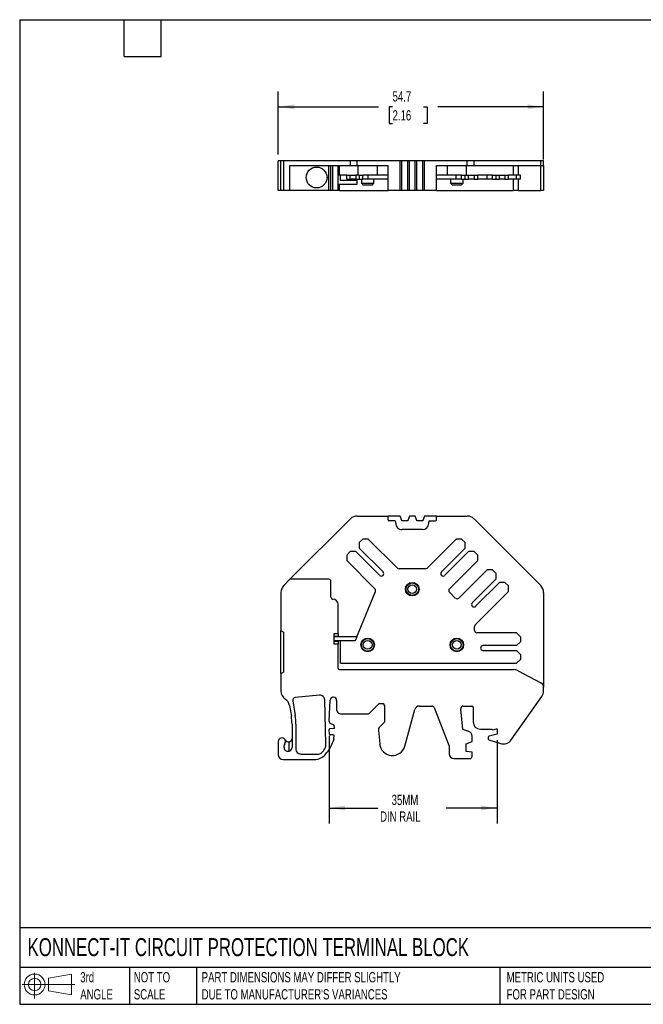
# Model space of a CAD drawing. Header units: millimetres. Extents: x 6 to 273, y 6 to 210.
# Tile 1 of 2: x 6 to 135, y 6 to 210. Entities that reach past the tile are written whole.
import ezdxf

# ---------------------------------------------------------------- set-up
doc = ezdxf.new("R2010")
doc.units = ezdxf.units.MM
doc.linetypes.add('SLD-Solid', pattern=[0])
doc.layers.add('DIMENSIONS', color=140, linetype='SLD-Solid', lineweight=25)
doc.layers.add('TEXT', color=140, linetype='SLD-Solid', lineweight=25)
doc.layers.add('SLD-DEFPOINTS', color=7, linetype='Continuous')
doc.styles.add('SLDTEXTSTYLE0', font='TXT', dxfattribs={"width": 0.7})
doc.dimstyles.new('SLDDIMSTYLE0', dxfattribs={"dimtxt": 2.158008, "dimasz": 3.302, "dimexe": 0, "dimexo": 0.0625, "dimgap": 0.539502, "dimtad": 0, "dimtih": 1, "dimtoh": 1, "dimdec": 1, "dimrnd": 1e-09, "dimzin": 12, "dimdsep": 46, "dimtxsty": 'SLDTEXTSTYLE0', "dimsah": 1, "dimcen": 0.09, "dimadec": 0, "dimazin": 3, "dimtfac": 1, "dimtdec": 1, "dimtofl": 0, "dimtmove": 0, "dimatfit": 3, "dimfxl": 0, "dimfrac": 2, "dimtolj": 1, "dimtzin": 12, "dimarcsym": 0})

# ---------------------------------------------------------------- blocks, each defined once
blk = doc.blocks.new('Block11')
at = {"color": 7, "linetype": 'SLD-Solid', "lineweight": 18}
for p, q in [((2.59, 5.31), (2.59, 0)), ((5.48, 4.17), (10.18, 5.03)), ((5.48, 1.6), (5.48, 4.17)), ((10.18, 5.03), (10.18, 0.73)), ((0, 2.88), (10.87, 2.88)), ((5.48, 1.6), (10.18, 0.73))]:
    blk.add_line(p, q, dxfattribs=at)
for radius in [2.15, 1.29]:
    blk.add_circle((2.59, 2.88), radius, dxfattribs=at)
blk = doc.blocks.new('Block12')
at = {"layer": 'SLD-DEFPOINTS'}
blk.add_blockref('Block11', (0, 0), dxfattribs=at)
blk = doc.blocks.new('_D')
at = {"layer": 'DIMENSIONS'}
for p, q in [((70.21, 61.78), (70.21, 43.69)), ((104.87, 60.85), (104.87, 43.69)), ((70.21, 46.86), (80.25, 46.86)), ((104.87, 46.86), (94.34, 46.86))]:
    blk.add_line(p, q, dxfattribs=at)
for points in [[(70.21, 46.86), (73.51, 46.35), (73.51, 47.37)], [(104.87, 46.86), (101.56, 47.37), (101.56, 46.35)]]:
    blk.add_solid(points, dxfattribs=at)
at = {"layer": 'DIMENSIONS', "char_height": 2.117, "attachment_point": 1, "style": 'SLDTEXTSTYLE0'}
for s, insert in [('35MM', (83.12, 49.59)), ('DIN RAIL', (80.73, 46.16))]:
    blk.add_mtext(s, dxfattribs=dict(at, insert=insert))
blk = doc.blocks.new('_D_3')
at = {"layer": 'DIMENSIONS'}
for p, q in [((59.72, 181.7), (59.72, 194.74)), ((114.47, 180.7), (114.47, 194.74)), ((59.72, 191.57), (80.39, 191.57)), ((83.31, 191.57), (82.59, 191.57)), ((82.59, 191.57), (82.59, 188.14)), ((89.72, 191.57), (90.45, 191.57)), ((90.45, 191.57), (90.45, 188.14)), ((114.47, 191.57), (92.65, 191.57)), ((82.59, 188.14), (83.31, 188.14)), ((90.45, 188.14), (89.72, 188.14))]:
    blk.add_line(p, q, dxfattribs=at)
for points in [[(59.72, 191.57), (63.02, 191.06), (63.02, 192.07)], [(114.47, 191.57), (111.16, 192.07), (111.16, 191.06)]]:
    blk.add_solid(points, dxfattribs=at)
at = {"layer": 'DIMENSIONS', "char_height": 2.117, "attachment_point": 1, "style": 'SLDTEXTSTYLE0'}
for s, insert in [('54.7', (83.31, 194.78)), ('2.16', (83.31, 190.87))]:
    blk.add_mtext(s, dxfattribs=dict(at, insert=insert))

msp = doc.modelspace()

# ---------------------------------------------------------------- linework, layer by layer
for p, q in [((59.72, 174.28), (59.72, 180.43)), ((60.27, 180.43), (59.72, 180.43)), ((59.72, 174.28), (59.72, 180.43)), ((60.27, 174.28), (60.27, 180.43)), ((60.85, 180.43), (60.27, 180.43)), ((60.85, 174.28), (60.85, 180.43)), ((74.62, 180.43), (60.85, 180.43)), ((62.14, 174.28), (62.14, 179.43)), ((62.14, 179.43), (74.62, 179.43)), ((70.18, 174.28), (70.18, 179.43)), ((70.58, 174.28), (70.58, 179.43)), ((70.98, 174.28), (70.98, 179.43)), ((72.08, 174.28), (72.08, 179.43)), ((72.38, 177.43), (72.38, 179.43)), ((74.62, 179.43), (74.62, 180.43)), ((76.03, 180.43), (74.62, 180.43)), ((74.62, 179.43), (76.03, 179.43)), ((76.03, 179.43), (76.03, 180.43)), ((84.87, 180.43), (76.03, 180.43)), ((76.03, 179.43), (82.37, 179.43)), ((76.17, 179.43), (76.17, 177.43)), ((80.17, 177.43), (80.17, 179.43)), ((82.37, 174.28), (82.37, 179.43)), ((84.87, 174.28), (84.87, 180.43)), ((85.19, 180.43), (84.87, 180.43)), ((85.19, 174.28), (85.19, 180.43)), ((86.44, 180.43), (85.19, 180.43)), ((86.44, 174.28), (86.44, 180.43)), ((86.77, 180.43), (86.44, 180.43)), ((86.44, 174.28), (86.44, 180.43)), ((86.44, 180.43), (86.44, 180.43)), ((86.77, 174.28), (86.77, 180.43)), ((87.97, 180.43), (86.77, 180.43)), ((87.97, 174.28), (87.97, 180.43)), ((88.29, 180.43), (87.97, 180.43)), ((88.29, 174.28), (88.29, 180.43)), ((88.29, 174.28), (88.29, 180.43)), ((88.29, 180.43), (88.29, 180.43)), ((89.54, 180.43), (88.29, 180.43)), ((89.54, 174.28), (89.54, 180.43)), ((89.87, 180.43), (89.54, 180.43)), ((89.54, 174.28), (89.54, 180.43)), ((89.54, 180.43), (89.54, 180.43)), ((89.87, 174.28), (89.87, 180.43)), ((98.7, 180.43), (89.87, 180.43)), ((92.37, 174.28), (92.37, 179.43)), ((92.37, 179.43), (98.7, 179.43)), ((94.57, 179.43), (94.57, 177.43)), ((98.57, 177.43), (98.57, 179.43)), ((98.7, 179.43), (98.7, 180.43)), ((100.12, 180.43), (98.7, 180.43)), ((98.7, 179.43), (100.12, 179.43)), ((100.12, 179.43), (100.12, 180.43)), ((113.88, 180.43), (100.12, 180.43)), ((100.12, 179.43), (113.88, 179.43)), ((108.27, 177.43), (108.27, 179.43)), ((109.2, 179.43), (109.2, 177.43)), ((113.88, 179.43), (113.88, 180.43)), ((114.47, 180.43), (113.88, 180.43)), ((113.88, 179.43), (114.47, 179.43)), ((113.93, 174.28), (113.93, 179.43)), ((114.47, 179.43), (114.47, 180.43)), ((114.47, 179.43), (114.47, 174.28)), ((69.78, 176.94), (69.78, 177.02)), ((72.58, 177.43), (72.08, 177.43)), ((73.85, 177.43), (72.58, 177.43)), ((72.58, 176.33), (72.58, 177.43)), ((73.85, 176.63), (73.85, 177.43)), ((73.85, 177.43), (74.59, 177.43)), ((74.59, 176.63), (74.59, 177.43)), ((74.59, 177.43), (75.72, 177.43)), ((75.72, 177.43), (75.72, 176.63)), ((76.43, 177.43), (75.72, 177.43)), ((76.43, 177.43), (76.43, 176.63)), ((76.43, 177.43), (77.17, 177.43)), ((77.17, 176.63), (77.17, 177.43)), ((78.3, 177.43), (77.17, 177.43)), ((78.3, 176.63), (78.3, 177.43)), ((82.37, 177.43), (78.3, 177.43)), ((96.43, 177.43), (92.37, 177.43)), ((96.43, 176.63), (96.43, 177.43)), ((97.56, 177.43), (96.43, 177.43)), ((97.56, 176.63), (97.56, 177.43)), ((97.56, 177.43), (98.31, 177.43)), ((98.31, 176.63), (98.31, 177.43)), ((98.31, 177.43), (99.01, 177.43)), ((99.01, 176.63), (99.01, 177.43)), ((99.01, 177.43), (100.14, 177.43)), ((100.14, 177.43), (100.14, 176.63)), ((100.14, 177.43), (100.89, 177.43)), ((100.89, 176.63), (100.89, 177.43)), ((102.8, 177.43), (100.89, 177.43)), ((102.8, 176.63), (102.8, 177.43)), ((103.93, 177.43), (102.8, 177.43)), ((103.93, 176.63), (103.93, 177.43)), ((103.93, 177.43), (104.67, 177.43)), ((104.67, 176.63), (104.67, 177.43)), ((104.67, 177.43), (105.38, 177.43)), ((105.38, 176.63), (105.38, 177.43)), ((105.38, 177.43), (106.51, 177.43)), ((106.51, 177.43), (106.51, 176.63)), ((106.51, 177.43), (107.25, 177.43)), ((107.25, 176.63), (107.25, 177.43)), ((108.92, 177.43), (107.25, 177.43)), ((108.92, 176.63), (108.92, 177.43)), ((109.72, 177.43), (108.92, 177.43)), ((109.72, 176.63), (109.72, 177.43)), ((75.91, 175.53), (72.08, 175.53)), ((72.08, 174.88), (72.08, 174.28)), ((72.38, 174.28), (72.38, 175.53)), ((75.91, 176.33), (72.58, 176.33)), ((73.85, 176.63), (74.59, 176.63)), ((75.72, 176.63), (74.59, 176.63)), ((75.72, 176.63), (76.43, 176.63)), ((75.91, 176.33), (75.91, 175.53)), ((76.43, 176.63), (77.17, 176.63)), ((76.87, 176.63), (76.87, 175.83)), ((76.87, 175.83), (77.27, 175.43)), ((76.87, 175.83), (79.47, 175.83)), ((78.3, 176.63), (77.17, 176.63)), ((79.07, 175.43), (77.27, 175.43)), ((82.37, 176.63), (78.3, 176.63)), ((79.07, 175.43), (79.47, 175.83)), ((79.47, 175.83), (79.47, 176.63)), ((96.43, 176.63), (92.37, 176.63)), ((95.27, 176.63), (95.27, 175.83)), ((95.27, 175.83), (95.67, 175.43)), ((95.27, 175.83), (97.87, 175.83)), ((97.47, 175.43), (95.67, 175.43)), ((97.56, 176.63), (96.43, 176.63)), ((97.47, 175.43), (97.87, 175.83)), ((97.56, 176.63), (98.31, 176.63)), ((97.87, 175.83), (97.87, 176.63)), ((98.31, 176.63), (99.01, 176.63)), ((100.14, 176.63), (99.01, 176.63)), ((100.14, 176.63), (100.89, 176.63)), ((102.8, 176.63), (100.89, 176.63)), ((103.93, 176.63), (102.8, 176.63)), ((103.93, 176.63), (104.67, 176.63)), ((104.67, 176.63), (105.38, 176.63)), ((106.51, 176.63), (105.38, 176.63)), ((106.51, 176.63), (107.25, 176.63)), ((108.92, 176.63), (107.25, 176.63)), ((108.27, 174.28), (108.27, 176.63)), ((109.72, 176.63), (108.92, 176.63)), ((109.2, 176.63), (109.2, 174.28)), ((60.27, 174.28), (59.72, 174.28)), ((60.85, 174.28), (60.27, 174.28)), ((62.14, 174.28), (60.85, 174.28)), ((70.18, 174.28), (62.14, 174.28)), ((70.58, 174.28), (70.18, 174.28)), ((70.98, 174.28), (70.58, 174.28)), ((72.08, 174.28), (70.98, 174.28)), ((72.38, 174.28), (72.08, 174.28)), ((72.38, 174.28), (82.37, 174.28)), ((84.87, 174.28), (82.37, 174.28)), ((85.19, 174.28), (84.87, 174.28)), ((86.44, 174.28), (85.19, 174.28)), ((86.77, 174.28), (86.44, 174.28)), ((86.44, 174.28), (86.44, 174.28)), ((87.97, 174.28), (86.77, 174.28)), ((88.29, 174.28), (87.97, 174.28)), ((88.29, 174.28), (88.29, 174.28)), ((89.54, 174.28), (88.29, 174.28)), ((89.87, 174.28), (89.54, 174.28)), ((89.54, 174.28), (89.54, 174.28)), ((92.37, 174.28), (89.87, 174.28)), ((92.37, 174.28), (108.27, 174.28)), ((109.2, 174.28), (108.27, 174.28)), ((109.2, 174.28), (113.93, 174.28)), ((114.47, 174.28), (113.93, 174.28)), ((62.14, 94.06), (74.62, 106.54)), ((76.03, 107.12), (82.37, 107.12)), ((82.37, 106.32), (82.37, 107.12)), ((84.87, 107.12), (82.37, 107.12)), ((83.77, 106.12), (82.57, 106.12)), ((83.97, 105.62), (83.97, 105.92)), ((85.19, 106.18), (84.87, 107.12)), ((85.19, 106.12), (85.19, 106.18)), ((86.44, 106.12), (85.19, 106.12)), ((86.77, 107.12), (86.44, 106.18)), ((86.44, 106.18), (86.44, 106.12)), ((87.97, 107.12), (86.77, 107.12)), ((88.29, 106.18), (87.97, 107.12)), ((88.29, 106.12), (88.29, 106.18)), ((89.54, 106.12), (88.29, 106.12)), ((89.87, 107.12), (89.54, 106.18)), ((89.54, 106.18), (89.54, 106.12)), ((92.37, 107.12), (89.87, 107.12)), ((90.77, 105.62), (90.77, 105.92)), ((90.97, 106.12), (92.17, 106.12)), ((92.37, 106.32), (92.37, 107.12)), ((92.37, 107.12), (98.7, 107.12)), ((100.12, 106.54), (113.88, 92.77)), ((89.47, 104.32), (85.27, 104.32)), ((76.43, 101.63), (77.17, 102.37)), ((76.43, 101.63), (76.43, 100.5)), ((78.3, 102.37), (77.17, 102.37)), ((84.31, 96.37), (78.3, 102.37)), ((96.43, 102.37), (90.43, 96.37)), ((97.56, 102.37), (96.43, 102.37)), ((97.56, 102.37), (98.31, 101.63)), ((98.31, 100.5), (98.31, 101.63)), ((73.85, 99.05), (74.59, 99.79)), ((75.72, 99.79), (74.59, 99.79)), ((75.72, 99.79), (80.63, 94.88)), ((81.34, 95.58), (76.43, 100.5)), ((98.31, 100.5), (93.39, 95.58)), ((94.1, 94.88), (99.01, 99.79)), ((100.14, 99.79), (99.01, 99.79)), ((100.14, 99.79), (100.89, 99.05)), ((73.85, 99.05), (73.85, 97.92)), ((73.85, 97.92), (79.67, 92.09)), ((95.06, 92.09), (100.89, 97.92)), ((100.89, 97.92), (100.89, 99.05)), ((90.07, 96.22), (84.66, 96.22)), ((102.8, 96.01), (96.97, 90.18)), ((103.93, 96.01), (102.8, 96.01)), ((103.93, 96.01), (104.67, 95.27)), ((62.14, 94.06), (60.85, 92.77)), ((70.18, 94.06), (62.14, 94.06)), ((70.58, 90.36), (70.58, 93.66)), ((104.67, 94.13), (99.76, 89.22)), ((104.67, 94.13), (104.67, 95.27)), ((75.91, 82.16), (79.78, 91.55)), ((100.36, 84.67), (107.25, 91.55)), ((100.46, 88.51), (105.38, 93.43)), ((106.51, 93.43), (105.38, 93.43)), ((106.51, 93.43), (107.25, 92.69)), ((107.25, 91.55), (107.25, 92.69)), ((60.27, 91.36), (60.27, 83.46)), ((96.26, 90.18), (95.06, 91.38)), ((114.47, 91.36), (114.47, 71.82)), ((72.08, 82.86), (72.08, 88.86)), ((60.77, 83.17), (60.27, 83.46)), ((60.27, 74.61), (60.27, 83.46)), ((100.22, 83.52), (100.22, 84.31)), ((60.77, 83.17), (60.77, 74.89)), ((71.28, 82.86), (72.08, 82.86)), ((71.28, 80.66), (71.28, 82.86)), ((72.08, 82.26), (71.28, 82.26)), ((75.91, 82.16), (71.28, 82.16)), ((75.58, 81.36), (71.28, 81.36)), ((72.08, 82.86), (72.08, 82.26)), ((72.08, 82.16), (72.08, 82.26)), ((72.08, 81.26), (72.08, 81.36)), ((72.58, 76.72), (72.58, 81.36)), ((75.91, 82.16), (75.58, 81.36)), ((108.92, 83.02), (100.72, 83.02)), ((109.72, 82.22), (108.92, 83.02)), ((109.72, 82.22), (109.72, 81.17)), ((71.28, 81.26), (72.08, 81.26)), ((72.08, 80.66), (71.28, 80.66)), ((72.08, 81.26), (72.08, 80.66)), ((72.08, 75.72), (72.08, 80.66)), ((108.92, 80.37), (101.97, 80.37)), ((101.97, 79.37), (108.92, 79.37)), ((108.92, 80.37), (109.72, 81.17)), ((109.72, 78.57), (108.92, 79.37)), ((108.92, 76.72), (109.72, 77.52)), ((109.72, 78.57), (109.72, 77.52)), ((72.38, 75.42), (108.27, 75.42)), ((72.58, 76.72), (108.92, 76.72)), ((109.2, 75.19), (113.93, 72.7)), ((60.27, 74.61), (60.77, 74.89)), ((60.27, 74.61), (60.27, 71.82)), ((60.27, 71.82), (60.27, 71.02)), ((114.47, 71.01), (114.47, 71.82)), ((68.2, 70.13), (63.23, 69.67)), ((69.54, 60.06), (69.32, 69.16)), ((70.21, 64.8), (70.41, 69.13)), ((107.8, 60.93), (114.1, 69.87)), ((62.05, 68), (62.42, 65.8)), ((62.7, 68.95), (63.21, 65.93)), ((71.76, 69.02), (71.73, 67.33)), ((78.45, 66.38), (80.38, 68.31)), ((80.59, 68.4), (81.32, 68.4)), ((81.62, 68.1), (81.62, 64.58)), ((85.84, 59.64), (87.9, 67.16)), ((88.87, 67.9), (91.43, 67.9)), ((91.9, 67.58), (94.98, 59.61)), ((97.83, 63.05), (97.39, 67.34)), ((97.9, 67.9), (99.65, 67.9)), ((99.95, 67.6), (99.95, 64.62)), ((72.73, 66.29), (78.23, 66.29)), ((62.56, 64.13), (62.56, 59.38)), ((63.36, 64.13), (63.36, 59)), ((70.27, 62.13), (70.21, 63.05)), ((70.39, 63.27), (71.3, 63.35)), ((71.25, 63.94), (70.49, 64.32)), ((71.3, 63.35), (71.25, 63.94)), ((81.62, 64.58), (80.67, 63.63)), ((99.03, 62.68), (97.83, 63.05)), ((101.45, 63.12), (103.79, 63.12)), ((104.02, 63.02), (104.77, 63.22)), ((104.77, 63.22), (104.87, 63.22)), ((104.87, 63.22), (104.87, 62.12)), ((71.08, 61.94), (70.47, 61.94)), ((71.22, 61.2), (71.28, 61.72)), ((80.38, 62.83), (80.65, 60.09)), ((99.75, 60.57), (99.75, 61.72)), ((103.07, 61.49), (103.07, 61.09)), ((104.87, 62.12), (103.22, 61.68)), ((59.72, 60.56), (59.72, 57.86)), ((60.92, 59.38), (60.92, 59.75)), ((61.96, 58.59), (61.96, 60.5)), ((94.98, 59.61), (94.98, 58.06)), ((98.49, 60.12), (99.75, 60.57)), ((98.49, 58.51), (98.49, 60.12)), ((103.21, 60.9), (105.57, 60.17)), ((64.36, 58), (68, 58)), ((95.99, 57.05), (99.24, 57.05)), ((99.75, 58.4), (98.49, 58.51)), ((99.75, 57.56), (99.75, 58.4)), ((60.72, 56.86), (67.16, 56.86))]:
    msp.add_line(p, q)
for centre, radius in [((67.63, 176.98), 2.15), ((87.37, 92.02), 1.4), ((87.37, 92.02), 1.3), ((87.37, 92.02), 0.9), ((78.17, 80.52), 1.4), ((78.17, 80.52), 1.3), ((78.17, 80.52), 0.9), ((96.57, 80.52), 1.4), ((96.57, 80.52), 1.3), ((96.57, 80.52), 0.9)]:
    msp.add_circle(centre, radius)
for centre, radius, start, end in [((76.03, 105.12), 2, 90, 135), ((82.57, 106.32), 0.2, 180, 270), ((83.77, 105.92), 0.2, 0, 90), ((90.97, 105.92), 0.2, 90, 180), ((92.17, 106.32), 0.2, 270, 0), ((98.7, 105.12), 2, 45, 90), ((85.27, 105.62), 1.3, 179.9999, 270.0003), ((89.47, 105.62), 1.3, 270.0001, 0.0001), ((80.99, 95.23), 0.5, 225, 45), ((84.66, 96.72), 0.5, 225, 270), ((90.07, 96.72), 0.5, 270, 315), ((93.75, 95.23), 0.5, 135, 315), ((70.18, 93.66), 0.4, 0, 90), ((62.27, 91.36), 2, 135, 180), ((79.32, 91.74), 0.5, 337.6137, 45), ((95.41, 91.74), 0.5, 135, 225), ((112.47, 91.36), 2, 0, 45), ((70.98, 90.36), 0.4, 180, 270), ((70.98, 88.86), 1.1, 0, 90), ((96.62, 90.54), 0.5, 225, 315), ((100.11, 88.87), 0.5, 135, 315), ((100.72, 84.31), 0.5, 135, 180), ((100.72, 83.52), 0.5, 180, 270), ((101.97, 79.87), 0.5, 90, 270), ((72.38, 75.72), 0.3, 180, 270), ((108.27, 73.42), 2, 62.2415, 90), ((113.47, 71.82), 1, 0, 62.2415), ((62.27, 71.02), 2, 180, 236.7567), ((60.07, 67.67), 2, 9.5825, 56.7566), ((63.31, 69.05), 0.62, 97.2052, 189.5826), ((68.32, 69.14), 1, 1.3777, 97.2051), ((71.09, 69.07), 0.676, 356.2404, 174.9056), ((112.47, 71.02), 2, 324.8279, 359.8895), ((72.73, 67.29), 1, 177.7407, 270), ((80.59, 68.1), 0.3, 89.9999, 134.9999), ((81.32, 68.1), 0.3, 360, 90), ((88.87, 66.9), 1, 90, 164.6613), ((91.43, 67.4), 0.5, 21.1871, 90), ((97.9, 67.39), 0.506, 90, 185.7626), ((99.65, 67.6), 0.3, 359.9998, 90.0001), ((52.56, 64.13), 10, 360, 9.5825), ((52.56, 64.13), 10.8, 359.9999, 9.5825), ((78.23, 66.59), 0.3, 269.9999, 314.9999), ((70.7, 64.77), 0.5, 176.5486, 243.9997), ((70.41, 63.07), 0.2, 95, 183.6008), ((81.38, 62.92), 1, 135, 185.5496), ((101.45, 64.62), 1.5, 180, 270), ((103.97, 63.22), 0.2, 207.6112, 285.0004), ((60.47, 60.56), 0.75, 319.4643, 180), ((63.13, 63.47), 8.41, 318.1567, 344.36), ((70.47, 62.14), 0.2, 183.6008, 270), ((71.08, 61.74), 0.2, 353.601, 90), ((98.74, 61.72), 1, 0.0001, 73.1679), ((103.27, 61.49), 0.2, 105.0002, 179.9994), ((103.27, 61.09), 0.2, 180, 252.7657), ((61.42, 59.75), 0.5, 139.4643, 180.0003), ((61.74, 59.38), 0.82, 180.0126, 0.0605), ((61.81, 61.24), 0.75, 206.7832, 281.537), ((64.36, 59), 1, 180, 270), ((67.54, 60.01), 2, 321.8904, 1.3777), ((83.28, 60.34), 2.65, 185.5496, 344.6611), ((106.17, 62.08), 2, 252.7661, 324.8279), ((60.72, 57.86), 1, 180, 270), ((67.16, 59.86), 3, 270, 318.1567), ((68, 59), 1, 270.0001, 317.5097), ((63.13, 63.47), 7.61, 317.5096, 321.8904), ((95.99, 58.06), 1, 180, 270), ((99.24, 57.56), 0.502, 270.0001, 0)]:
    msp.add_arc(centre, radius, start, end)
msp.add_open_spline([(75.9, 176.63), (75.91, 176.53), (75.91, 176.43), (75.91, 176.33)], degree=3)
msp.add_open_spline([(61.96, 60.5), (61.98, 60.51), (62.03, 60.52), (62.1, 60.54), (62.17, 60.58), (62.25, 60.62), (62.34, 60.7), (62.42, 60.79), (62.48, 60.9), (62.53, 61.01), (62.55, 61.13), (62.56, 61.2), (62.56, 61.24)], degree=3, knots=[0, 0, 0, 0, 0.05894, 0.119923, 0.183607, 0.250569, 0.367938, 0.500417, 0.616036, 0.749717, 0.882514, 1, 1, 1, 1])
at = {"layer": 'TEXT'}
for p, q in [((6.35, 209.55), (273.05, 209.55)), ((6.35, 209.55), (6.35, 6.35)), ((27.94, 201.93), (27.94, 209.55)), ((35.56, 201.93), (35.56, 209.55)), ((27.94, 201.93), (35.56, 201.93)), ((273.05, 22.13), (6.35, 22.13)), ((273.05, 13.97), (6.35, 13.97)), ((29.04, 13.97), (29.04, 6.35)), ((42.84, 13.97), (42.84, 6.35)), ((105.48, 13.97), (105.48, 6.35)), ((6.35, 6.35), (273.05, 6.35))]:
    msp.add_line(p, q, dxfattribs=at)

# ---------------------------------------------------------------- block references
at = {"layer": 'SLD-DEFPOINTS'}
msp.add_blockref('Block12', (6.84, 7.55), dxfattribs=at)

# ---------------------------------------------------------------- texts
at = {"layer": 'TEXT', "attachment_point": 1, "style": 'SLDTEXTSTYLE0'}
for s, insert, char_height in [('KONNECT-IT CIRCUIT PROTECTION TERMINAL BLOCK', (7.97, 20), 3.7042), ('3rd^JANGLE', (18.85, 13), 2.117), ('NOT TO^JSCALE', (29.91, 13), 2.1167), ("PART DIMENSIONS MAY DIFFER SLIGHTLY ^JDUE TO MANUFACTURER'S VARIANCES", (43.91, 13), 2.1167), ('METRIC UNITS USED ^JFOR PART DESIGN', (106.85, 13), 2.1167)]:
    msp.add_mtext(s, dxfattribs=dict(at, insert=insert, char_height=char_height))

# ---------------------------------------------------------------- dimensions: what is measured, and where the dimension line sits
at = {"layer": 'DIMENSIONS'}
dim = msp.add_linear_dim(base=(114.4669, 191.5668), p1=(59.7192, 180.4307), p2=(114.4669, 179.4307), angle=0, dimstyle='SLDDIMSTYLE0', dxfattribs=at)
dim.commit()
dim.dimension.update_dxf_attribs({"geometry": '_D_3', "text_midpoint": (86.5171, 191.5668), "dimtype": 160})
dim = msp.add_linear_dim(base=(104.87, 46.86), p1=(70.21, 63.05), p2=(104.87, 62.12), text='35MM\\PDIN RAIL', dimstyle='SLDDIMSTYLE0', dxfattribs=at)
dim.commit()
dim.dimension.update_dxf_attribs({"geometry": '_D', "text_midpoint": (87.3, 46.86), "dimtype": 160})

doc.saveas('drawing.dxf')
